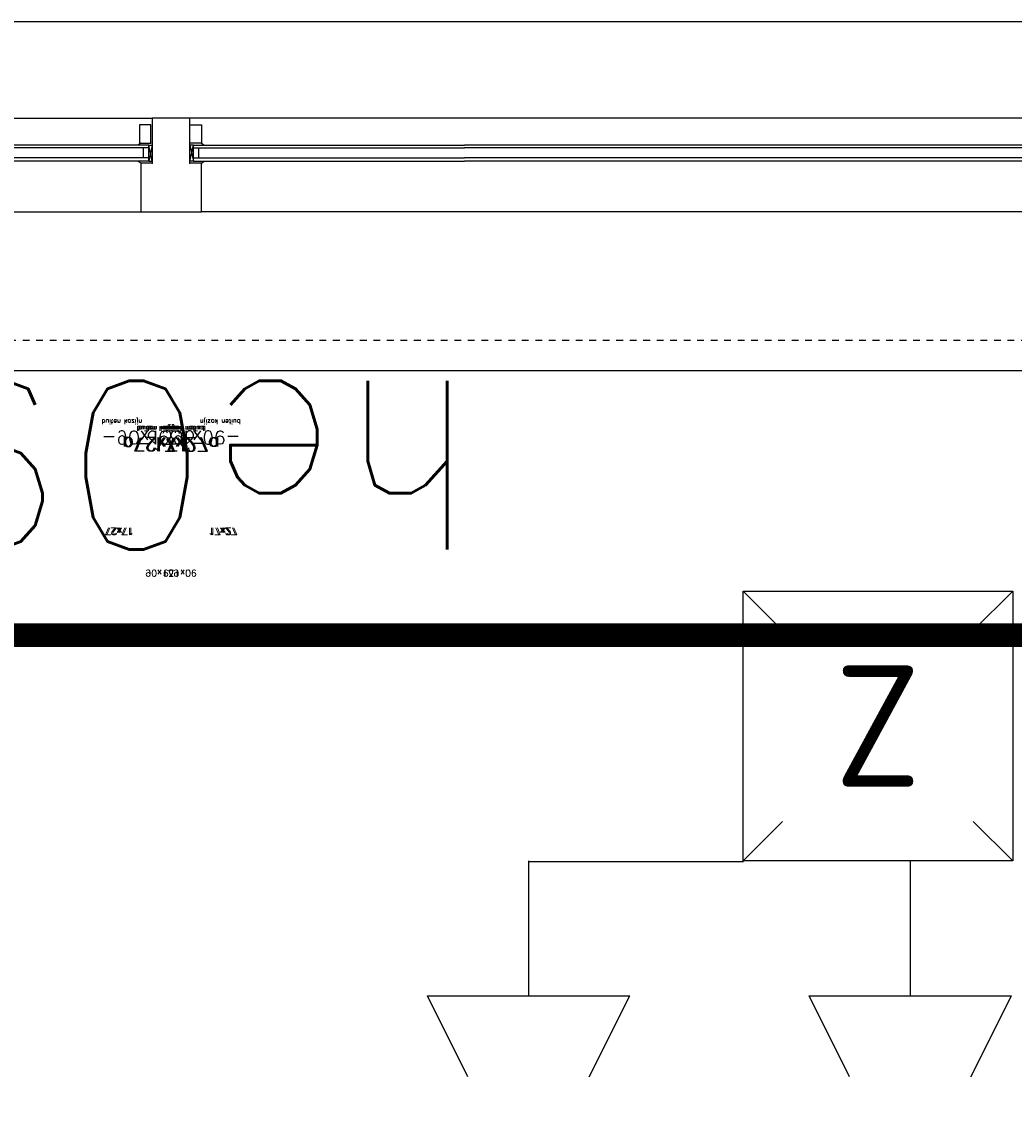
# Model space of a CAD drawing. Extents: x 0 to 1537, y 0 to 841.
# Tile 43 of 58: x 676 to 691, y 637 to 653. Entities that reach past the tile are written whole.
import ezdxf
from ezdxf.enums import TextEntityAlignment as Align

# ---------------------------------------------------------------- set-up
doc = ezdxf.new("R2010")
doc.units = 0
doc.header["$PDSIZE"] = 2
doc.linetypes.add('DASHDOT', pattern=[25.4, 12.7, -6.35, 0, -6.35])
doc.linetypes.add('DASHDOT2', pattern=[12.7, 6.35, -3.175, 0, -3.175])
doc.layers.get('0').update_dxf_attribs({"linetype": 'CONTINUOUS'})
for name, color, linetype in [('AB$1A---_ATTRIB', 9, 'CONTINUOUS'), ('AL$1A---_ALGEMEEN', 9, 'CONTINUOUS'), ('AT$1A---_TEKSTB', 8, 'CONTINUOUS'), ('GOTEN', 3, 'CONTINUOUS'), ('STRAMIEN', 1, 'CONTINUOUS'), ('VITELDATA', 1, 'CONTINUOUS')]:
    doc.layers.add(name, color=color, linetype=linetype)
doc.styles.add('B-01', font='romans.shx', dxfattribs={"width": 1.2})
doc.styles.add('ROMANS', font='romans.shx', dxfattribs={"height": 300})
doc.styles.get("Standard").update_dxf_attribs({"font": 'ISO'})

# ---------------------------------------------------------------- blocks, each defined once
blk = doc.blocks.new('-GLASA')
at = {"layer": 'AL$1A---_ALGEMEEN', "color": 15, "ltscale": 2}
for p, q in [((5, 27), (406.8, 27)), ((5, 27), (5, 3)), ((5, 22), (406.8, 22)), ((13, 22), (13, 7)), ((5, 7), (406.8, 7)), ((5, 3), (406.8, 3))]:
    blk.add_line(p, q, dxfattribs=at)
at = {"layer": 'AL$1A---_ALGEMEEN', "color": 15}
for p, q in [((17, 30), (21.2, 27)), ((17, 0), (21.2, 3))]:
    blk.add_line(p, q, dxfattribs=at)
at = {"layer": 'AL$1A---_ALGEMEEN', "color": 15, "ltscale": 2}
blk.add_lwpolyline([(5, 3), (0, 3), (5, 27), (0, 27), (5, 3)], dxfattribs=at)
at = {"layer": 'AL$1A---_ALGEMEEN'}
for p in [(0, 30), (0, 0)]:
    blk.add_point(p, dxfattribs=at)
blk = doc.blocks.new('XREF_B-A3-II-112')
at = {"layer": 'AL$1A---_ALGEMEEN', "color": 8, "ltscale": 2}
for p, q in [((77678, 87475.1), (92048, 87475.1)), ((79515, 87332.1), (81235, 87332.1)), ((81265, 87332.1), (81235, 87332.1)), ((81235, 87332.1), (81235, 87265.1)), ((81291, 87332.1), (81265, 87332.1)), ((81265, 87332.1), (81265, 87332.1)), ((83011, 87332.1), (81291, 87332.1)), ((81291, 87265.1), (81291, 87332.1)), ((82631.3, 87292.1), (81697.8, 87292.1)), ((82631.3, 87288.1), (81697.8, 87288.1)), ((82631.3, 87273.1), (81697.8, 87273.1)), ((82631.3, 87268.1), (81697.8, 87268.1)), ((81235, 87265.1), (81218, 87265.1)), ((81218, 87265.1), (81218, 87193.1)), ((81308, 87265.1), (81291, 87265.1)), ((81308, 87223.1), (81308, 87265.1)), ((81308, 87193.1), (81308, 87223.1)), ((79532, 87193.1), (81218, 87193.1)), ((81218, 87193.1), (81308, 87193.1)), ((82994, 87193.1), (81308, 87193.1)), ((79613, 86958.1), (82913, 86958.1))]:
    blk.add_line(p, q, dxfattribs=at)
at = {"layer": 'AL$1A---_ALGEMEEN', "color": 8}
for points in [[(81233, 87322.1), (81216, 87322.1), (81216, 87295.1), (81233, 87295.1)], [(81291, 87322.1), (81308, 87322.1), (81308, 87295.1), (81291, 87295.1)]]:
    blk.add_lwpolyline(points, close=True, dxfattribs=at)
at = {"layer": 'STRAMIEN', "color": 8, "linetype": 'DASHDOT2'}
blk.add_line((18063, 87003.1), (104973, 87003.1), dxfattribs=at)
at = {"layer": 'AL$1A---_ALGEMEEN', "color": 8, "ltscale": 2, "rotation": 180}
blk.add_blockref('-GLASA', (81235, 87295.1), dxfattribs=at)
at = {"layer": 'AL$1A---_ALGEMEEN', "color": 8, "ltscale": 2, "xscale": -1, "rotation": 180}
blk.add_blockref('-GLASA', (81291, 87295.1), dxfattribs=at)
at = {"layer": 'AB$1A---_ATTRIB', "color": 8, "linetype": 'Continuous', "style": 'ROMANS'}
for tag, p, height in [('RUIMTENUMMER', (60177.2, 86637.4), 200), ('PEILMAAT', (60122.8, 86379.8), 150), ('RUIMTENUMMER', (23321.9, 85669.4), 200), ('PEILMAAT', (23267.5, 85411.8), 150), ('RUIMTENUMMER', (25656.2, 84910.2), 200), ('RUIMTENUMMER', (66336.2, 84906.8), 200), ('PEILMAAT', (25601.8, 84652.6), 150), ('PEILMAAT', (66281.8, 84649.2), 150), ('RUIMTENUMMER', (23536.7, 82918.7), 200), ('PEILMAAT', (23482.3, 82661.1), 150), ('RUIMTENUMMER', (84268.6, 82608.4), 200), ('PEILMAAT', (84214.2, 82350.8), 150), ('RUIMTENUMMER', (23680.6, 80585.4), 200), ('PEILMAAT', (23626.2, 80327.8), 150), ('RUIMTENUMMER', (22893.9, 79094.4), 200), ('RUIMTENUMMER', (66336.2, 79048.4), 200), ('PEILMAAT', (22839.4, 78836.8), 150), ('PEILMAAT', (66281.8, 78790.8), 150), ('RUIMTENUMMER', (84268.6, 77245.4), 200), ('PEILMAAT', (84214.2, 76987.8), 150), ('RUIMTENUMMER', (81101.2, 75686.4), 200), ('RUIMTENUMMER', (83670.6, 75687.4), 200), ('RUIMTENUMMER', (86015.2, 75686.4), 200), ('RUIMTENUMMER', (75644.2, 75605), 200), ('RUIMTENUMMER', (25752.2, 75504.4), 200), ('PEILMAAT', (81046.8, 75428.8), 150), ('PEILMAAT', (83616.2, 75429.8), 150), ('PEILMAAT', (85960.8, 75428.8), 150), ('PEILMAAT', (75589.8, 75347.4), 150), ('RUIMTENUMMER', (93080.6, 75257.4), 200), ('PEILMAAT', (25697.8, 75246.8), 150), ('PEILMAAT', (93026.2, 74999.8), 150), ('RUIMTENUMMER', (88630.2, 74488.4), 200), ('PEILMAAT', (88575.8, 74230.8), 150), ('RUIMTENUMMER', (73289.6, 74100.1), 200), ('RUIMTENUMMER', (75369.4, 73881.6), 200), ('PEILMAAT', (73235.2, 73842.5), 150), ('PEILMAAT', (75315, 73624), 150), ('RUIMTENUMMER', (78391.3, 73377.6), 200), ('RUIMTENUMMER', (23083.2, 73242.4), 200), ('RUIMTENUMMER', (25752.2, 73236.9), 200), ('PEILMAAT', (78336.8, 73120), 150), ('PEILMAAT', (23028.8, 72984.8), 150), ('PEILMAAT', (25697.8, 72979.3), 150), ('RUIMTENUMMER', (44810, 70416), 200), ('PEILMAAT', (44755.6, 70158.4), 150), ('RUIMTENUMMER', (83574.2, 63583.4), 200), ('RUIMTENUMMER', (44810, 63429.3), 200), ('PEILMAAT', (83519.8, 63325.8), 150), ('PEILMAAT', (44755.6, 63171.6), 150), ('RUIMTENUMMER', (75343.2, 53663.2), 200), ('RUIMTENUMMER', (78500, 53652), 200), ('PEILMAAT', (75288.8, 53405.6), 150), ('PEILMAAT', (78445.6, 53394.4), 150), ('RUIMTENUMMER', (23321.9, 53269.4), 200), ('PEILMAAT', (23267.5, 53011.8), 150), ('RUIMTENUMMER', (25657.5, 52384.3), 200), ('PEILMAAT', (25603.1, 52126.7), 150), ('RUIMTENUMMER', (23526.5, 50517.6), 200), ('PEILMAAT', (23472.1, 50260), 150), ('RUIMTENUMMER', (80351.5, 50113.4), 200), ('PEILMAAT', (80297.1, 49855.8), 150), ('RUIMTENUMMER', (73192.2, 49570.4), 200), ('PEILMAAT', (73137.8, 49312.8), 150), ('RUIMTENUMMER', (81727.6, 49257.3), 200), ('PEILMAAT', (81673.2, 48999.7), 150), ('RUIMTENUMMER', (76408.8, 48643.3), 200), ('RUIMTENUMMER', (79143.2, 48643.3), 200), ('PEILMAAT', (76354.4, 48385.6), 150), ('PEILMAAT', (79088.8, 48385.6), 150), ('RUIMTENUMMER', (23680.6, 48185.4), 200), ('PEILMAAT', (23626.2, 47927.8), 150), ('RUIMTENUMMER', (77664.2, 46745.4), 200), ('RUIMTENUMMER', (22695.9, 46692.4), 200), ('PEILMAAT', (77609.8, 46487.8), 150), ('PEILMAAT', (22641.4, 46434.8), 150), ('RUIMTENUMMER', (87917.6, 45636.4), 200), ('PEILMAAT', (87863.2, 45378.8), 150), ('RUIMTENUMMER', (77664.2, 43246.4), 200), ('RUIMTENUMMER', (24055.2, 43108.2), 200), ('RUIMTENUMMER', (25752.2, 43104.4), 200), ('PEILMAAT', (77609.8, 42988.8), 150), ('PEILMAAT', (24000.7, 42850.6), 150), ('PEILMAAT', (25697.8, 42846.8), 150), ('RUIMTENUMMER', (25752.2, 40842.4), 200), ('PEILMAAT', (25697.8, 40584.8), 150), ('RUIMTENUMMER', (76511.4, 38932.4), 200), ('RUIMTENUMMER', (80009, 38932.4), 200), ('PEILMAAT', (76457, 38674.7), 150), ('PEILMAAT', (79954.5, 38674.7), 150), ('RUIMTENUMMER', (81727.6, 37670.6), 200), ('PEILMAAT', (81673.2, 37412.9), 150)]:
    blk.add_attdef(tag, p, '', height=height, dxfattribs=at)
for tag, p, height in [('RUIMTENUMMER', (22252.7, 82959.3), 200), ('PEILMAAT', (22510.3, 82904.8), 150), ('RUIMTENUMMER', (22254.7, 50559.3), 200), ('PEILMAAT', (22512.3, 50504.8), 150)]:
    blk.add_attdef(tag, p, '', height=height, rotation=90, dxfattribs=at)
at = {"layer": 'AB$1A---_ATTRIB', "color": 8, "style": 'B-01', "oblique": 15, "flags": 1}
for tag, p in [('SCHACHT', (75598, 75883.1)), ('GEWICHT', (76408, 75883.1)), ('KOOI', (75868, 75883.1)), ('DAGMAAT', (76138, 75883.1)), ('PERSONEN', (76678, 75883.1))]:
    blk.add_attdef(tag, p, '', height=180, rotation=270, dxfattribs=at)
at = {"layer": 'AT$1A---_TEKSTB', "color": 8, "ltscale": 2, "style": 'ROMANS'}
for s, height, p in [('he09', 250, (81715.2, 86942.8)), ('buiten kozijn', 7, (81366, 86885.7)), ('-90x139b', 20, (81366, 86868.7)), ('buiten kozijn', 7, (81312, 86875.7)), ('buiten kozijn', 7, (81314, 86875.7)), ('-17x27a', 20, (81312, 86858.7)), ('-17x27a', 20, (81314, 86858.7)), ('17x27', 10, (81206, 86724.7)), ('17x27', 10, (81208, 86724.7)), ('90x139', 10, (81301, 86662.7))]:
    blk.add_text(s, height=height, rotation=180, dxfattribs=at).set_placement(p)
at = {"layer": 'AT$1A---_TEKSTB', "color": 8, "ltscale": 2, "style": 'ROMANS', "text_generation_flag": 4}
for s, height, oblique, p in [('buiten kozijn', 7, -180, (81160, 86885.7)), ('-90x139b', 20, -180, (81160, 86868.7)), ('buiten kozijn', 7, -180, (81212, 86875.7)), ('buiten kozijn', 7, 180, (81214, 86875.7)), ('-17x27a', 20, -180, (81212, 86858.7)), ('-17x27a', 20, 180, (81214, 86858.7)), ('17x27', 10, -180, (81318, 86724.7)), ('17x27', 10, 180, (81320, 86724.7)), ('90x139', 10, -180, (81225, 86662.7))]:
    blk.add_text(s, height=height, dxfattribs=dict(at, oblique=oblique)).set_placement(p)
blk = doc.blocks.new('DAT030')
for p, q in [((-2, 2), (-1.414, 1.414)), ((-2, -2), (-2, 2)), ((-2, 2), (2, 2)), ((2, 2), (1.414, 1.414)), ((2, 2), (2, -2)), ((-1.414, -1.414), (-2, -2)), ((1.414, -1.414), (2, -2)), ((2, -2), (-2, -2))]:
    blk.add_line(p, q)
at = {"color": 4}
blk.add_attdef('NR', text='', height=1.8, dxfattribs=at).set_placement((0, 0), align=Align.MIDDLE)
blk = doc.blocks.new('$DAT003')
for p, q in [((3.2, 0.9), (2, 1.5)), ((2, -1.5), (2, 1.5)), ((0, 0), (2, 0)), ((3.2, -0.9), (2, -1.5))]:
    blk.add_line(p, q)

msp = doc.modelspace()

# ---------------------------------------------------------------- linework, layer by layer
at = {"layer": 'GOTEN', "linetype": 'DASHDOT', "const_width": 0.35}
msp.add_lwpolyline([(591.481, 643.906), (817.153, 643.906), (817.153, 622.457), (839.249, 622.457)], dxfattribs=at)
at = {"layer": 'VITELDATA'}
msp.add_lwpolyline([(686.827, 640.545), (683.645, 640.545)], dxfattribs=at)

# ---------------------------------------------------------------- block references
at = {"layer": 'VITELDATA', "xscale": 0.01, "yscale": 0.01, "zscale": 0.01}
msp.add_blockref('XREF_B-A3-II-112', (-134.29, -221.753), dxfattribs=at)
at = {"layer": 'VITELDATA'}
msp.add_blockref('DAT030', (688.819, 642.56), dxfattribs=at).add_auto_attribs({'NR': 'Z'})
at = {"layer": 'VITELDATA', "rotation": 270}
for p in [(683.64, 640.56), (689.297, 640.56)]:
    msp.add_blockref('$DAT003', p, dxfattribs=at)

doc.saveas('drawing.dxf')
